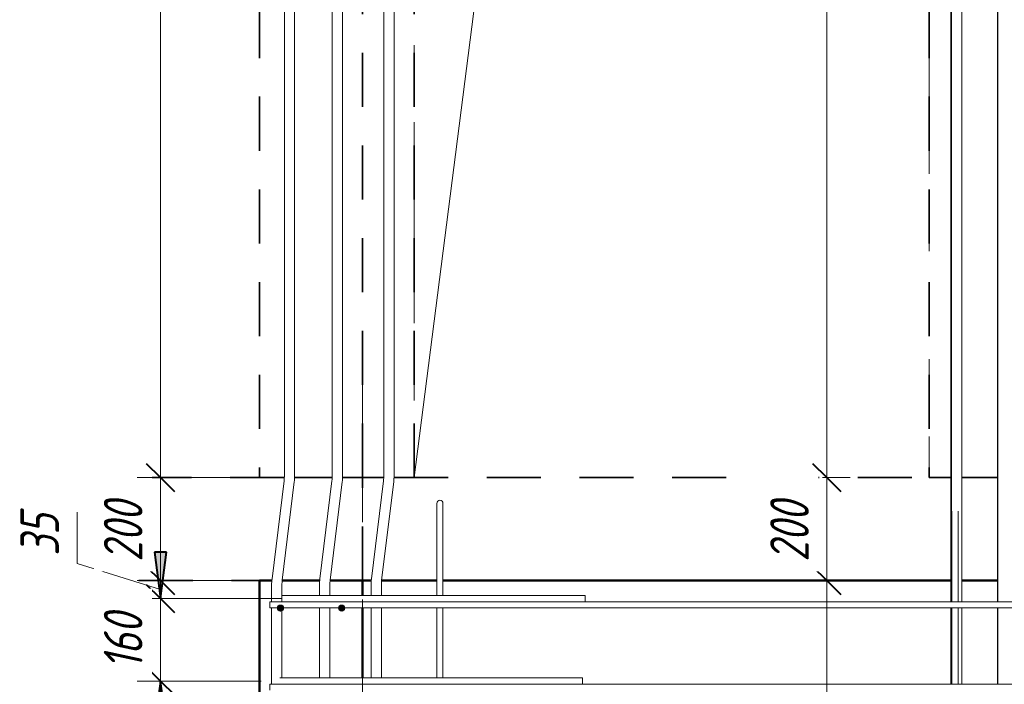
# Model space of a CAD drawing. Header units: millimetres. Extents: x -17457 to 38668, y -1477 to 6786.
# Tile 99 of 104: x 32820 to 34731, y 3699 to 4989. Entities that reach past the tile are written whole.
import ezdxf

# ---------------------------------------------------------------- set-up
doc = ezdxf.new("R2010")
doc.units = ezdxf.units.MM
for name, pattern in [('01 Штриховая _4 мм_', [180, 105, -75]), ('ADSK_Линия сетки', [750, 600, -75, 0, -75]), ('ADSK_Невидимые', [150, 90, -60])]:
    doc.linetypes.add(name, pattern=pattern)
for name, color, linetype, lineweight in [('A-____-____-DIMS', 211, 'Continuous', 9), ('A-____-____-DIMS-30', 211, 'Continuous', 9), ('A-____-NOTE-TEXT', 131, 'Continuous', 20), ('A-DETL-GENF-HDLN', 90, 'ADSK_Невидимые', 20), ('A-DETL-GENF-OTLN', 92, 'Continuous', 20), ('A-DOOR-____-OTLN', 31, 'Continuous', 20), ('A-FLOR-____-MCUT', 192, 'Continuous', 50), ('A-FLOR-____-OTLN', 192, 'Continuous', 20), ('A-WALL-____-MCUT', 113, 'Continuous', 50), ('A-WALL-____-OTLN', 113, 'Continuous', 20), ('S-GRID-____-OTLN', 1, 'Continuous', 9), ('S-RBAR-____-MCUT', 171, 'Continuous', 20), ('S-RBAR-____-OTLN', 171, 'Continuous', 100)]:
    doc.layers.add(name, color=color, linetype=linetype, lineweight=lineweight)
doc.styles.add('GOST Common_I_1', font='GOST Common Italic.ttf', dxfattribs={"width": 0.8, "height": 75})
doc.dimstyles.new('ADSK_Для_арматуры_Основной_2_5_мм_шаг_кол-во_Стрелки_точный', dxfattribs={"dimscale": 304.8, "dimtxt": 0.247469, "dimasz": 0.295276, "dimexe": 0.147638, "dimexo": 0.000484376, "dimgap": 0.03937, "dimtad": 1, "dimdec": 0, "dimlfac": 304.8, "dimdsep": 46, "dimtxsty": 'GOST Common_I_1', "dimsah": 1, "dimcen": 0.09, "dimdle": 0.147638, "dimazin": 0, "dimtfac": 1, "dimtdec": 4, "dimtix": 1, "dimtmove": 0, "dimatfit": 3, "dimfxl": 1, "dimtvp": 1, "dimtfill": 1, "dimtolj": 1, "dimtzin": 0, "dimarcsym": 2})
doc.dimstyles.new('ADSK_Округление_5мм__Узкий_', dxfattribs={"dimscale": 304.8, "dimtxt": 0.247469, "dimasz": 0.177165, "dimexe": 0.147638, "dimexo": 0.000322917, "dimgap": 0.03937, "dimtad": 1, "dimdec": 0, "dimlfac": 304.8, "dimrnd": 5, "dimdsep": 46, "dimtxsty": 'GOST Common_I_1', "dimblk1": 'OBLIQUE', "dimblk2": 'OBLIQUE', "dimsah": 1, "dimcen": 0.09, "dimdle": 0.147638, "dimazin": 0, "dimtfac": 1, "dimtdec": 4, "dimtix": 1, "dimtmove": 1, "dimatfit": 3, "dimfxl": 1, "dimtvp": 1, "dimtfill": 1, "dimtolj": 1, "dimtzin": 0, "dimlwd": 20, "dimlwe": 20, "dimarcsym": 2})
doc.dimstyles.new('ADSK_Округление_5мм__Узкий__1', dxfattribs={"dimscale": 304.8, "dimtxt": 0.247469, "dimasz": 0.177165, "dimexe": 0.147638, "dimexo": 0.000322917, "dimgap": 0.03937, "dimtad": 1, "dimdec": 0, "dimlfac": 304.8, "dimrnd": 5, "dimdsep": 46, "dimtxsty": 'GOST Common_I_1', "dimblk1": 'OBLIQUE', "dimblk2": 'OBLIQUE', "dimsah": 1, "dimcen": 0.09, "dimdle": 0.147638, "dimazin": 0, "dimtfac": 1, "dimtdec": 4, "dimtix": 1, "dimtmove": 0, "dimatfit": 3, "dimfxl": 1, "dimtvp": 1, "dimtfill": 1, "dimtolj": 1, "dimtzin": 0, "dimlwd": 20, "dimlwe": 20, "dimarcsym": 2})

# ---------------------------------------------------------------- blocks, each defined once
blk = doc.blocks.new('ADSK_Дверь_ПроемПрямоугольный - ADSK_Дверь_ПроемПрямоугольный-1379078-КЖ1_Р_ВЭ1_Армирование_16')
at = {"layer": 'A-DETL-GENF-HDLN'}
for p, q in [((-54100, 4100), (-54100, 6279.8)), ((-53100, 6279.8), (-53100, 4100))]:
    blk.add_line(p, q, dxfattribs=at)
at = {"layer": 'A-DETL-GENF-OTLN'}
for p, q in [((-53850, 6050), (-53160.7, 6279.8)), ((-54100, 4100), (-53850, 6050))]:
    blk.add_line(p, q, dxfattribs=at)
blk = doc.blocks.new('DIMBLOCK386-КЖ1_Р_ВЭ1_Армирование_16')
at = {"layer": 'A-____-____-DIMS-30', "lineweight": 40}
for p, q in [((34386.9, 3900), (34359.9, 3927)), ((34386.9, 3900), (34413.9, 3873)), ((34386.9, 2900), (34359.9, 2927)), ((34386.9, 2900), (34413.9, 2873))]:
    blk.add_line(p, q, dxfattribs=at)
at = {"layer": 'A-____-____-DIMS-30', "lineweight": 20}
for p, q in [((34386.9, 3900), (34378.7, 3900)), ((34386.9, 2855), (34386.9, 3900)), ((34386.9, 3900), (34431.9, 3900)), ((34386.9, 2900), (34341.9, 2900)), ((34386.9, 2900), (34688.8, 2900))]:
    blk.add_line(p, q, dxfattribs=at)
at = {"layer": 'A-____-____-DIMS-30', "color": 0, "lineweight": 20, "insert": (34276.9, 3321.4), "char_height": 75, "width": 188.699, "attachment_point": 1, "rotation": 90, "line_spacing_factor": 1.022761, "style": 'GOST Common_I_1', "bg_fill": 3, "box_fill_scale": 1.25, "bg_fill_color": 256, "bg_fill_true_color": 13158600, "bg_fill_transparency": 0}
blk.add_mtext('1000', dxfattribs=at)
blk = doc.blocks.new('_Oblique')
at = {"color": 0, "linetype": 'ByBlock', "lineweight": -2}
blk.add_line((-0.5, -0.5), (0.5, 0.5), dxfattribs=at)
blk = doc.blocks.new('DIMBLOCK387-КЖ1_Р_ВЭ1_Армирование_16')
at = {"layer": 'A-____-____-DIMS-30', "lineweight": 40}
for p, q in [((34386.9, 4100), (34359.9, 4127)), ((34386.9, 4100), (34413.9, 4073)), ((34386.9, 3900), (34359.9, 3927)), ((34386.9, 3900), (34413.9, 3873))]:
    blk.add_line(p, q, dxfattribs=at)
at = {"layer": 'A-____-____-DIMS-30', "lineweight": 20}
for p, q in [((34386.9, 4100), (34378.7, 4100)), ((34386.9, 3900), (34386.9, 4100)), ((34386.9, 4100), (34431.9, 4100)), ((34386.9, 3900), (34378.7, 3900)), ((34386.9, 3900), (34431.9, 3900))]:
    blk.add_line(p, q, dxfattribs=at)
at = {"layer": 'A-____-____-DIMS-30', "color": 0, "lineweight": 20, "insert": (34276.9, 3936.7), "char_height": 75, "width": 151.88, "attachment_point": 1, "rotation": 90, "line_spacing_factor": 1.022761, "style": 'GOST Common_I_1', "bg_fill": 3, "box_fill_scale": 1.25, "bg_fill_color": 256, "bg_fill_true_color": 13158600, "bg_fill_transparency": 0}
blk.add_mtext('200', dxfattribs=at)
blk = doc.blocks.new('DIMBLOCK388-КЖ1_Р_ВЭ1_Армирование_16')
at = {"layer": 'A-____-____-DIMS-30', "lineweight": 20}
for p, q in [((34386.9, 4100), (34386.9, 6145)), ((34386.9, 6100), (34341.9, 6100)), ((34386.9, 6100), (34598.8, 6100)), ((34386.9, 4100), (34378.7, 4100)), ((34386.9, 4100), (34431.9, 4100))]:
    blk.add_line(p, q, dxfattribs=at)
at = {"layer": 'A-____-____-DIMS-30', "lineweight": 40}
for p, q in [((34386.9, 6100), (34359.9, 6127)), ((34386.9, 6100), (34413.9, 6073)), ((34386.9, 4100), (34359.9, 4127)), ((34386.9, 4100), (34413.9, 4073))]:
    blk.add_line(p, q, dxfattribs=at)
at = {"layer": 'A-____-____-DIMS-30', "color": 0, "lineweight": 20, "insert": (34276.9, 5015.6), "char_height": 75, "width": 202.507, "attachment_point": 1, "rotation": 90, "line_spacing_factor": 1.022761, "style": 'GOST Common_I_1', "bg_fill": 3, "box_fill_scale": 1.25, "bg_fill_color": 256, "bg_fill_true_color": 13158600, "bg_fill_transparency": 0}
blk.add_mtext('2000', dxfattribs=at)
blk = doc.blocks.new('DIMBLOCK390-КЖ1_Р_ВЭ1_Армирование_16')
at = {"layer": 'A-____-____-DIMS-30', "lineweight": 40}
for p, q in [((33093.5, 3705), (33066.5, 3732)), ((33093.5, 3705), (33120.5, 3678)), ((33093.5, -95), (33066.5, -68)), ((33093.5, -95), (33120.5, -122))]:
    blk.add_line(p, q, dxfattribs=at)
at = {"layer": 'A-____-____-DIMS-30', "lineweight": 20}
for p, q in [((33093.5, 3705), (33048.5, 3705)), ((33093.5, -95), (33093.5, 3705)), ((33093.5, 3705), (33288.8, 3705)), ((33093.5, -95), (33048.5, -95)), ((33093.5, -95), (33288.8, -95))]:
    blk.add_line(p, q, dxfattribs=at)
at = {"layer": 'A-____-____-DIMS-30', "color": 0, "lineweight": 20, "insert": (32983.5, 1720.6), "char_height": 75, "width": 202.507, "attachment_point": 1, "rotation": 90, "line_spacing_factor": 1.022761, "style": 'GOST Common_I_1', "bg_fill": 3, "box_fill_scale": 1.25, "bg_fill_color": 256, "bg_fill_true_color": 13158600, "bg_fill_transparency": 0}
blk.add_mtext('3800', dxfattribs=at)
blk = doc.blocks.new('DIMBLOCK391-КЖ1_Р_ВЭ1_Армирование_16')
at = {"layer": 'A-____-____-DIMS-30', "lineweight": 40}
for p, q in [((33093.5, 3865), (33066.5, 3892)), ((33093.5, 3865), (33120.5, 3838)), ((33093.5, 3705), (33066.5, 3732)), ((33093.5, 3705), (33120.5, 3678))]:
    blk.add_line(p, q, dxfattribs=at)
at = {"layer": 'A-____-____-DIMS-30', "lineweight": 20}
for p, q in [((33093.5, 3865), (33048.5, 3865)), ((33093.5, 3705), (33093.5, 3865)), ((33093.5, 3865), (33329.8, 3865)), ((33093.5, 3705), (33048.5, 3705)), ((33093.5, 3705), (33288.8, 3705))]:
    blk.add_line(p, q, dxfattribs=at)
at = {"layer": 'A-____-____-DIMS-30', "color": 0, "lineweight": 20, "insert": (32983.5, 3727.5), "char_height": 75, "width": 138.073, "attachment_point": 1, "rotation": 90, "line_spacing_factor": 1.022761, "style": 'GOST Common_I_1', "bg_fill": 3, "box_fill_scale": 1.25, "bg_fill_color": 256, "bg_fill_true_color": 13158600, "bg_fill_transparency": 0}
blk.add_mtext('160', dxfattribs=at)
blk = doc.blocks.new('DIMBLOCK392-КЖ1_Р_ВЭ1_Армирование_16')
at = {"layer": 'A-____-____-DIMS-30', "lineweight": 20}
for p, q in [((32931.5, 4032.7), (32931.5, 3933.3)), ((32931.5, 3933.3), (33093.5, 3882.5)), ((33093.5, 3900), (33048.5, 3900)), ((33093.5, 3865), (33093.5, 3900)), ((33093.5, 3900), (33255.8, 3900)), ((33093.5, 3865), (33048.5, 3865)), ((33093.5, 3865), (33329.8, 3865))]:
    blk.add_line(p, q, dxfattribs=at)
at = {"layer": 'A-____-____-DIMS-30', "lineweight": 40}
for p, q in [((33093.5, 3900), (33066.5, 3927)), ((33093.5, 3900), (33120.5, 3873)), ((33093.5, 3865), (33066.5, 3892)), ((33093.5, 3865), (33120.5, 3838))]:
    blk.add_line(p, q, dxfattribs=at)
at = {"layer": 'A-____-____-DIMS-30', "color": 0, "lineweight": 20, "insert": (32821.5, 3948.3), "char_height": 75, "width": 101.253, "attachment_point": 1, "rotation": 90, "line_spacing_factor": 1.022761, "style": 'GOST Common_I_1', "bg_fill": 3, "box_fill_scale": 1.25, "bg_fill_color": 256, "bg_fill_true_color": 13158600, "bg_fill_transparency": 0}
blk.add_mtext('35', dxfattribs=at)
blk = doc.blocks.new('DIMBLOCK393-КЖ1_Р_ВЭ1_Армирование_16')
at = {"layer": 'A-____-____-DIMS-30', "lineweight": 40}
for p, q in [((33093.5, 4100), (33066.5, 4127)), ((33093.5, 4100), (33120.5, 4073)), ((33093.5, 3900), (33066.5, 3927)), ((33093.5, 3900), (33120.5, 3873))]:
    blk.add_line(p, q, dxfattribs=at)
at = {"layer": 'A-____-____-DIMS-30', "lineweight": 20}
for p, q in [((33093.5, 4100), (33048.5, 4100)), ((33093.5, 3900), (33093.5, 4100)), ((33093.5, 4100), (33255.8, 4100)), ((33093.5, 3900), (33048.5, 3900)), ((33093.5, 3900), (33255.8, 3900))]:
    blk.add_line(p, q, dxfattribs=at)
at = {"layer": 'A-____-____-DIMS-30', "color": 0, "lineweight": 20, "insert": (32983.5, 3936.7), "char_height": 75, "width": 151.88, "attachment_point": 1, "rotation": 90, "line_spacing_factor": 1.022761, "style": 'GOST Common_I_1', "bg_fill": 3, "box_fill_scale": 1.25, "bg_fill_color": 256, "bg_fill_true_color": 13158600, "bg_fill_transparency": 0}
blk.add_mtext('200', dxfattribs=at)
blk = doc.blocks.new('DIMBLOCK394-КЖ1_Р_ВЭ1_Армирование_16')
at = {"layer": 'A-____-____-DIMS-30', "lineweight": 20}
for p, q in [((33093.5, 4100), (33093.5, 6142.6)), ((33093.5, 6097.6), (33048.5, 6097.6)), ((33093.5, 6097.6), (33303.9, 6097.6)), ((33093.5, 4100), (33048.5, 4100)), ((33093.5, 4100), (33255.8, 4100))]:
    blk.add_line(p, q, dxfattribs=at)
at = {"layer": 'A-____-____-DIMS-30', "lineweight": 40}
for p, q in [((33093.5, 6097.6), (33066.5, 6124.6)), ((33093.5, 6097.6), (33120.5, 6070.6)), ((33093.5, 4100), (33066.5, 4127)), ((33093.5, 4100), (33120.5, 4073))]:
    blk.add_line(p, q, dxfattribs=at)
at = {"layer": 'A-____-____-DIMS-30', "color": 0, "lineweight": 20, "insert": (32983.5, 5014.4), "char_height": 75, "width": 202.507, "attachment_point": 1, "rotation": 90, "line_spacing_factor": 1.022761, "style": 'GOST Common_I_1', "bg_fill": 3, "box_fill_scale": 1.25, "bg_fill_color": 256, "bg_fill_true_color": 13158600, "bg_fill_transparency": 0}
blk.add_mtext('2000', dxfattribs=at)
blk = doc.blocks.new('DIMBLOCK406-КЖ1_Р_ВЭ1_Армирование_16')
at = {"layer": 'A-____-____-DIMS-30', "lineweight": 40}
for points in [[(33093.5, 3865), (33105.4, 3955), (33081.7, 3955)], [(33093.5, 3705), (33081.7, 3615), (33105.4, 3615)], [(33093.5, -95), (33105.4, -5), (33081.7, -5)]]:
    blk.add_hatch(color=256, dxfattribs=at).paths.add_polyline_path(points)
for p, q in [((33105.4, 3955), (33081.7, 3955)), ((33081.7, 3955), (33093.5, 3865)), ((33093.5, 3865), (33105.4, 3955)), ((33093.5, 3705), (33081.7, 3615)), ((33105.4, 3615), (33093.5, 3705)), ((33081.7, 3615), (33105.4, 3615)), ((33105.4, -5), (33081.7, -5)), ((33081.7, -5), (33093.5, -95)), ((33093.5, -95), (33105.4, -5))]:
    blk.add_line(p, q, dxfattribs=at)
at = {"layer": 'A-____-____-DIMS-30'}
for p, q in [((33093.5, 3865), (33048.5, 3865)), ((33093.5, 3865), (33278.8, 3865)), ((33093.5, 3705), (33048.5, 3705)), ((33093.5, -140), (33093.5, 3705)), ((33093.5, 3705), (33273.8, 3705)), ((33093.5, -95), (33048.5, -95)), ((33093.5, -95), (33273.8, -95))]:
    blk.add_line(p, q, dxfattribs=at)
at = {"layer": 'A-____-____-DIMS-30', "color": 0, "insert": (32983.5, 1578.7), "char_height": 75, "width": 543.086, "attachment_point": 1, "rotation": 90, "line_spacing_factor": 1.022761, "style": 'GOST Common_I_1', "bg_fill": 3, "box_fill_scale": 1.25, "bg_fill_color": 256, "bg_fill_true_color": 13158600, "bg_fill_transparency": 0}
blk.add_mtext('200x19=3800', dxfattribs=at)
blk = doc.blocks.new('_None')
blk = doc.blocks.new('DIMBLOCK407-КЖ1_Р_ВЭ1_Армирование_16')
at = {"layer": 'A-____-____-DIMS-30', "lineweight": 40}
for points in [[(33093.5, 3865), (33105.4, 3955), (33081.7, 3955)], [(33093.5, 3705), (33081.7, 3615), (33105.4, 3615)]]:
    blk.add_hatch(color=256, dxfattribs=at).paths.add_polyline_path(points)
at = {"layer": 'A-____-____-DIMS-30'}
for p, q in [((33093.5, 3705), (33093.5, 4027.8)), ((33093.5, 3865), (33048.5, 3865)), ((33093.5, 3865), (33278.8, 3865)), ((33093.5, 3705), (33048.5, 3705)), ((33093.5, 3705), (33273.8, 3705))]:
    blk.add_line(p, q, dxfattribs=at)
at = {"layer": 'A-____-____-DIMS-30', "lineweight": 40}
for p, q in [((33105.4, 3955), (33081.7, 3955)), ((33081.7, 3955), (33093.5, 3865)), ((33093.5, 3865), (33105.4, 3955)), ((33093.5, 3705), (33081.7, 3615)), ((33105.4, 3615), (33093.5, 3705)), ((33081.7, 3615), (33105.4, 3615))]:
    blk.add_line(p, q, dxfattribs=at)
at = {"layer": 'A-____-____-DIMS-30', "color": 0, "insert": (32983.5, 3727.5), "char_height": 75, "width": 138.073, "attachment_point": 1, "rotation": 90, "line_spacing_factor": 1.022761, "style": 'GOST Common_I_1', "bg_fill": 3, "box_fill_scale": 1.25, "bg_fill_color": 256, "bg_fill_true_color": 13158600, "bg_fill_transparency": 0}
blk.add_mtext('160', dxfattribs=at)

msp = doc.modelspace()

# ---------------------------------------------------------------- hatches: boundary and pattern name
at = {"layer": 'S-RBAR-____-MCUT'}
h = msp.add_hatch(color=256, dxfattribs=at)
edge = h.paths.add_edge_path()
edge.add_arc((33326.441, 3846.636), 6, 0, 360)
for points in [[(33326.441, 3840.636), (33331.6371, 3843.636), (33331.6371, 3849.636), (33326.441, 3852.636), (33321.2448, 3849.636), (33321.2448, 3843.636)], [(33445.1689, 3840.636), (33450.365, 3843.636), (33450.365, 3849.636), (33445.1689, 3852.636), (33439.9727, 3849.636), (33439.9727, 3843.636)]]:
    msp.add_hatch(color=256, dxfattribs=at).paths.add_polyline_path(points)
h = msp.add_hatch(color=256, dxfattribs=at)
edge = h.paths.add_edge_path()
edge.add_arc((33445.1689, 3846.636), 6, 0, 360)

# ---------------------------------------------------------------- linework, layer by layer
at = {"layer": 'A-____-NOTE-TEXT'}
for p in [(33051.3917, 4018.5243), (33051.3917, 4014.4757)]:
    msp.add_line(p, (33057.7664, 4016.5), dxfattribs=at)
at = {"layer": 'A-FLOR-____-MCUT', "linetype": '01 Штриховая _4 мм_', "lineweight": 35}
for p, q in [((33333.8128, 4100), (33051.3917, 4100)), ((33426.7833, 4100), (33353.8128, 4100)), ((33485.8052, 4100), (33446.7833, 4100)), ((33485.8052, 3900), (33485.8052, 4100)), ((33051.3917, 3900), (33309.6269, 3900)), ((33329.7017, 3900), (33402.5974, 3900)), ((33422.6723, 3900), (33485.8052, 3900))]:
    msp.add_line(p, q, dxfattribs=at)
at = {"layer": 'A-FLOR-____-OTLN', "linetype": '01 Штриховая _4 мм_', "lineweight": 35}
for p, q in [((33485.8548, 4100), (33526.4654, 4100)), ((33546.7833, 4100), (34627.8161, 4100)), ((34648.7755, 4100), (34717.8161, 4100)), ((33502.5974, 3900), (33485.8548, 3900)), ((33629.8049, 3900), (33522.6723, 3900)), ((34627.8161, 3900), (33641.8049, 3900)), ((34717.8161, 3900), (34648.7755, 3900))]:
    msp.add_line(p, q, dxfattribs=at)
at = {"layer": 'A-WALL-____-MCUT', "linetype": '01 Штриховая _4 мм_', "lineweight": 35}
for p, q in [((33285.8052, 6279.7718), (33285.8052, 4100)), ((33485.8052, 4100), (33485.8052, 6279.7718)), ((33285.8052, 4100), (33333.8128, 4100)), ((33353.8128, 4100), (33426.7833, 4100)), ((33446.7833, 4100), (33485.8052, 4100))]:
    msp.add_line(p, q, dxfattribs=at)
at = {"layer": 'A-WALL-____-MCUT'}
for p, q in [((33285.8052, 3900), (33285.8052, -160)), ((33309.6269, 3900), (33285.8052, 3900)), ((33402.5974, 3900), (33329.7017, 3900)), ((33485.8052, 3900), (33422.6723, 3900)), ((33485.8052, 3871), (33485.8052, 3900)), ((33485.8052, 3711), (33485.8052, 3847))]:
    msp.add_line(p, q, dxfattribs=at)
at = {"layer": 'A-WALL-____-OTLN', "linetype": '01 Штриховая _4 мм_', "lineweight": 35}
for p, q in [((33585.8052, 4100), (33585.8052, 6279.7718)), ((34585.8052, 6279.7718), (34585.8052, 4100)), ((33485.8052, 4100), (33526.4654, 4100)), ((33546.7833, 4100), (33585.8052, 4100)), ((34585.8052, 4100), (34627.8161, 4100)), ((34648.7755, 4100), (34717.8161, 4100))]:
    msp.add_line(p, q, dxfattribs=at)
at = {"layer": 'A-WALL-____-OTLN', "lineweight": 50}
for p, q in [((33502.5974, 3900), (33485.8052, 3900)), ((33629.8049, 3900), (33522.6723, 3900)), ((34627.8161, 3900), (33641.8049, 3900)), ((34717.8161, 3900), (34648.7755, 3900))]:
    msp.add_line(p, q, dxfattribs=at)
at = {"layer": 'S-GRID-____-OTLN', "linetype": 'ADSK_Линия сетки'}
msp.add_line((33485.8052, -1237.3906), (33485.8052, 4380), dxfattribs=at)
at = {"layer": 'S-RBAR-____-MCUT'}
for p, q in [((33326.441, 3852.636), (33321.2448, 3849.636)), ((33321.2448, 3849.636), (33321.2448, 3843.636)), ((33321.2448, 3843.636), (33326.441, 3840.636)), ((33331.6371, 3849.636), (33326.441, 3852.636)), ((33326.441, 3840.636), (33331.6371, 3843.636)), ((33331.6371, 3843.636), (33331.6371, 3849.636)), ((33445.1689, 3852.636), (33439.9727, 3849.636)), ((33439.9727, 3849.636), (33439.9727, 3843.636)), ((33439.9727, 3843.636), (33445.1689, 3840.636)), ((33450.365, 3849.636), (33445.1689, 3852.636)), ((33445.1689, 3840.636), (33450.365, 3843.636)), ((33450.365, 3843.636), (33450.365, 3849.636))]:
    msp.add_line(p, q, dxfattribs=at)
for centre in [(33326.441, 3846.636), (33445.1689, 3846.636)]:
    msp.add_circle(centre, 6, dxfattribs=at)
at = {"layer": 'S-RBAR-____-OTLN', "lineweight": 20}
for p, q in [((33333.9255, 4103.6912), (33333.9255, 6097.575)), ((33353.9255, 4103.6912), (33353.9255, 6097.575)), ((33426.8961, 4103.6912), (33426.8961, 6097.575)), ((33446.8961, 4103.6912), (33446.8961, 6097.575)), ((33526.8961, 4103.6912), (33526.8961, 6097.575)), ((33546.8961, 4103.6912), (33546.8961, 6097.575)), ((34627.8161, 3859), (34627.8161, 6100)), ((34628.7755, 3859), (34628.7755, 6100)), ((34648.7755, 3859), (34648.7755, 6100)), ((34717.8161, 3859), (34717.8161, 6100)), ((34718.7755, 3859), (34718.7755, 6100)), ((33309.956, 3903.5817), (33333.3292, 4093.9417)), ((33329.8069, 3901.1443), (33353.1802, 4091.5043)), ((33402.9265, 3903.5817), (33426.2998, 4093.9417)), ((33422.7775, 3901.1443), (33446.1507, 4091.5043)), ((33502.9265, 3903.5817), (33526.2998, 4093.9417)), ((33522.7775, 3901.1443), (33546.1507, 4091.5043)), ((33629.8049, 4050), (33629.8049, 4014)), ((33641.8049, 4050), (33641.8049, 4014)), ((34629.8049, 4035.0507), (34629.8049, 4014)), ((34641.8049, 4035.0507), (34641.8049, 4014)), ((33629.8049, 3871), (33629.8049, 4014)), ((33641.8049, 3871), (33641.8049, 4014)), ((34629.8049, 3859), (34629.8049, 4014)), ((34641.8049, 3859), (34641.8049, 4014)), ((33309.2106, 3859), (33309.2106, 3891.3948)), ((33329.2106, 3859), (33329.2106, 3891.3948)), ((33402.1811, 3871), (33402.1811, 3891.3948)), ((33422.1811, 3871), (33422.1811, 3891.3948)), ((33502.1811, 3871), (33502.1811, 3891.3948)), ((33522.1811, 3871), (33522.1811, 3891.3948)), ((33359.8049, 3871), (33329.1189, 3871)), ((33359.8049, 3871), (33917.8049, 3871)), ((33917.8049, 3859), (33917.8049, 3871)), ((36265.8049, 3859), (33305.8049, 3859)), ((33305.8049, 3859), (33305.8049, 3847)), ((36265.8049, 3847), (33305.8049, 3847)), ((33309.2106, 3699), (33309.2106, 3847)), ((33329.2106, 3711), (33329.2106, 3847)), ((33359.8049, 3859), (33917.8049, 3859)), ((33402.1811, 3711), (33402.1811, 3847)), ((33422.1811, 3711), (33422.1811, 3847)), ((33502.1811, 3711), (33502.1811, 3847)), ((33522.1811, 3711), (33522.1811, 3847)), ((33629.8049, 3711), (33629.8049, 3847)), ((33641.8049, 3711), (33641.8049, 3847)), ((34627.8161, 3699), (34627.8161, 3847)), ((34628.7755, 3699), (34628.7755, 3847)), ((34629.8049, 3699), (34629.8049, 3847)), ((34641.8049, 3699), (34641.8049, 3847)), ((34648.7755, 3699), (34648.7755, 3847)), ((34717.8161, 3699), (34717.8161, 3847)), ((34718.7755, 3699), (34718.7755, 3847)), ((33354.8049, 3711), (33325.3048, 3711)), ((33354.8049, 3711), (33912.8049, 3711)), ((33912.8049, 3699), (33912.8049, 3711)), ((36265.8049, 3699), (33305.8049, 3699)), ((33305.8049, 3699), (33305.8049, 3687)), ((33354.8049, 3699), (33912.8049, 3699))]:
    msp.add_line(p, q, dxfattribs=at)
for centre, radius, start, end in [((33253.9255, 4103.6912), 80, 353, 0), ((33253.9255, 4103.6912), 100, 353, 0), ((33346.8961, 4103.6912), 80, 353, 0), ((33346.8961, 4103.6912), 100, 353, 0), ((33446.8961, 4103.6912), 80, 353, 0), ((33446.8961, 4103.6912), 100, 353, 0), ((33635.8049, 4050), 6, 360, 180), ((33635.8049, 4050), 6, 360, 15), ((33409.2106, 3891.3948), 100, 173, 180), ((33409.2106, 3891.3948), 80, 173, 180), ((33502.1811, 3891.3948), 100, 173, 180), ((33502.1811, 3891.3948), 80, 173, 180), ((33602.1811, 3891.3948), 100, 173, 180), ((33602.1811, 3891.3948), 80, 173, 180)]:
    msp.add_arc(centre, radius, start, end, dxfattribs=at)

# ---------------------------------------------------------------- block references
at = {"layer": 'A-DOOR-____-OTLN'}
msp.add_blockref('ADSK_Дверь_ПроемПрямоугольный - ADSK_Дверь_ПроемПрямоугольный-1379078-КЖ1_Р_ВЭ1_Армирование_16', (87685.8052, 0), dxfattribs=at)

# ---------------------------------------------------------------- next in the draw order: dimensions: what is measured, and where the dimension line sits
at = {"layer": 'A-____-____-DIMS', "lineweight": 20}
for base, p1, p2, override, picture, middle in [((34386.8743, 3900), (34718.7755, 2900), (34348.6905, 3900), {"dimpost": '<>', "dimfxl": 1066.284597}, 'DIMBLOCK386-КЖ1_Р_ВЭ1_Армирование_16', (34337.3743, 3400)), ((33093.5461, 3705), (33318.8049, -95), (33318.8049, 3705), {"dimpost": '<>', "dimfxl": 3800}, 'DIMBLOCK390-КЖ1_Р_ВЭ1_Армирование_16', (33044.0461, 1805))]:
    dim = msp.add_linear_dim(base=base, p1=p1, p2=p2, angle=90, dimstyle='ADSK_Округление_5мм__Узкий__1', override=override, dxfattribs=at)
    dim.commit()
    dim.dimension.update_dxf_attribs({"geometry": picture, "text_midpoint": middle})

# ---------------------------------------------------------------- next in the draw order: dimensions: what is measured, and where the dimension line sits
for base, p1, p2, override, picture, middle in [((34386.8743, 4100), (34348.6905, 3900), (34348.6905, 4100), {"dimpost": '<>', "dimfxl": 200}, 'DIMBLOCK387-КЖ1_Р_ВЭ1_Армирование_16', (34337.3743, 4000)), ((33093.5461, 3865), (33318.8049, 3705), (33359.8049, 3865), {"dimpost": '<>', "dimfxl": 165.16961}, 'DIMBLOCK391-КЖ1_Р_ВЭ1_Армирование_16', (33043.5632, 3785))]:
    dim = msp.add_linear_dim(base=base, p1=p1, p2=p2, angle=90, dimstyle='ADSK_Округление_5мм__Узкий__1', override=override, dxfattribs=at)
    dim.commit()
    dim.dimension.update_dxf_attribs({"geometry": picture, "text_midpoint": middle})

# ---------------------------------------------------------------- next in the draw order: dimensions: what is measured, and where the dimension line sits
dim = msp.add_linear_dim(base=(34386.8743, 6100), p1=(34348.6905, 4100), p2=(34628.7755, 6100), angle=90, dimstyle='ADSK_Округление_5мм__Узкий__1', override={"dimpost": '<>', "dimfxl": 2019.516664}, dxfattribs=at)
dim.commit()
dim.dimension.update_dxf_attribs({"geometry": 'DIMBLOCK388-КЖ1_Р_ВЭ1_Армирование_16', "text_midpoint": (34337.3743, 5100)})
dim = msp.add_linear_dim(base=(33093.5461, 3900), p1=(33359.8049, 3865), p2=(33285.8052, 3900), angle=90, dimstyle='ADSK_Округление_5мм__Узкий_', override={"dimpost": '<>', "dimfxl": 81.859355}, dxfattribs=at)
dim.commit()
dim.dimension.update_dxf_attribs({"geometry": 'DIMBLOCK392-КЖ1_Р_ВЭ1_Армирование_16', "text_midpoint": (32871.534, 3998.9378), "dimtype": 160, "text_rotation": 90})

# ---------------------------------------------------------------- next in the draw order: dimensions: what is measured, and where the dimension line sits
dim = msp.add_linear_dim(base=(33093.5461, 4100), p1=(33285.8052, 3900), p2=(33285.8052, 4100), angle=90, dimstyle='ADSK_Округление_5мм__Узкий__1', override={"dimpost": '<>', "dimfxl": 200}, dxfattribs=at)
dim.commit()
dim.dimension.update_dxf_attribs({"geometry": 'DIMBLOCK393-КЖ1_Р_ВЭ1_Армирование_16', "text_midpoint": (33044.0461, 4000)})

# ---------------------------------------------------------------- next in the draw order: dimensions: what is measured, and where the dimension line sits
dim = msp.add_linear_dim(base=(33093.5461, 6097.575), p1=(33285.8052, 4100), p2=(33333.9255, 6097.575), angle=90, dimstyle='ADSK_Округление_5мм__Узкий__1', override={"dimpost": '<>', "dimfxl": 1998.154494}, dxfattribs=at)
dim.commit()
dim.dimension.update_dxf_attribs({"geometry": 'DIMBLOCK394-КЖ1_Р_ВЭ1_Армирование_16', "text_midpoint": (33044.0461, 5098.7875)})
at = {"layer": 'A-____-____-DIMS'}
dim = msp.add_linear_dim(base=(33093.5461, 3705), p1=(33318.8049, -95), p2=(33318.8049, 3705), angle=90, text='200x19=3800', dimstyle='ADSK_Для_арматуры_Основной_2_5_мм_шаг_кол-во_Стрелки_точный', override={"dimpost": '<>', "dimblk1": 'None', "dimblk2": 'None', "dimsah": 1, "dimfxl": 3800}, dxfattribs=at)
dim.commit()
dim.dimension.update_dxf_attribs({"geometry": 'DIMBLOCK406-КЖ1_Р_ВЭ1_Армирование_16', "text_midpoint": (33044.0461, 1805)})

# ---------------------------------------------------------------- next in the draw order: dimensions: what is measured, and where the dimension line sits
dim = msp.add_linear_dim(base=(33093.5461, 3865), p1=(33318.8049, 3705), p2=(33323.8049, 3865), angle=90, text='160', dimstyle='ADSK_Для_арматуры_Основной_2_5_мм_шаг_кол-во_Стрелки_точный', override={"dimpost": '<>', "dimblk1": 'None', "dimblk2": 'None', "dimsah": 1, "dimfxl": 160.078106}, dxfattribs=at)
dim.commit()
dim.dimension.update_dxf_attribs({"geometry": 'DIMBLOCK407-КЖ1_Р_ВЭ1_Армирование_16', "text_midpoint": (33044.0461, 3785)})

doc.saveas('drawing.dxf')
